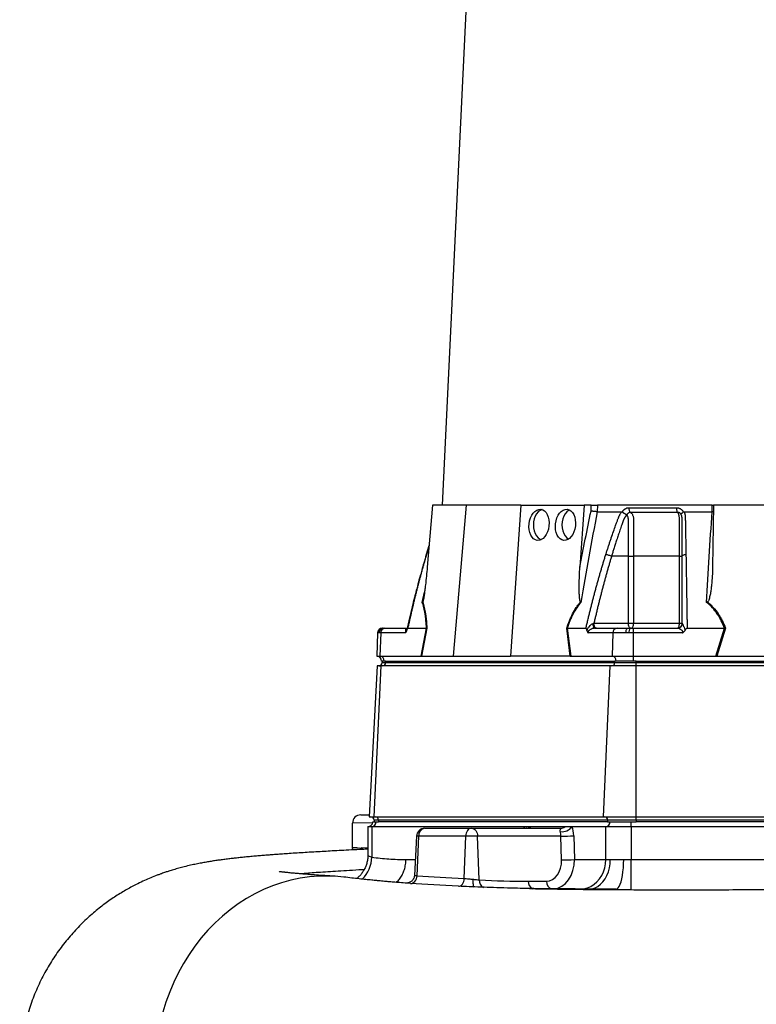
# Model space of a CAD drawing. Header units: millimetres. Extents: x 12 to 919, y 7 to 2067.
# Tile 5 of 10: x 15 to 464, y 436 to 1037. Entities that reach past the tile are written whole.
import ezdxf

# ---------------------------------------------------------------- set-up
doc = ezdxf.new("R2010")
doc.units = ezdxf.units.MM

msp = doc.modelspace()

# ---------------------------------------------------------------- linework, layer by layer
at = {"color": 7, "linetype": 'Continuous', "lineweight": 25}
for p, q in [((308.1, 1473.94), (272.83, 740.56)), ((267, 740.56), (263.81, 702.77)), ((287.49, 740.56), (267, 740.56)), ((287.49, 740.56), (279.71, 648.56)), ((320.83, 740.56), (287.49, 740.56)), ((320.83, 740.56), (314.66, 648.56)), ((320.83, 740.56), (359.43, 740.56)), ((359.43, 740.56), (356.89, 702.77)), ((363.78, 740.56), (359.43, 740.56)), ((363.69, 737.01), (363.78, 740.56)), ((367.6, 740.56), (367.5, 736.56)), ((437.53, 740.56), (367.6, 740.56)), ((437.5, 736.56), (437.53, 740.56)), ((437.53, 740.56), (438.24, 740.56)), ((438.41, 740.56), (437.75, 702.77)), ((497.49, 740.56), (438.41, 740.56)), ((382.74, 736.43), (382.81, 736.56)), ((419.9, 736.56), (419.98, 736.43)), ((438.34, 736.61), (437.5, 736.56)), ((264.9, 715.69), (263.26, 710.42)), ((386.45, 709.56), (376.23, 709.56)), ((386.45, 668.56), (386.45, 709.56)), ((389.61, 709.56), (389.61, 668.56)), ((417.57, 668.56), (417.57, 709.56)), ((365.43, 668.56), (386.45, 668.56)), ((386.45, 668.56), (389.61, 668.56)), ((389.61, 668.56), (417.57, 668.56)), ((417.57, 668.56), (419.24, 668.56)), ((233.53, 662.66), (233.04, 648.56)), ((234.37, 662.66), (233.86, 662.66)), ((235.46, 662.66), (234.37, 662.66)), ((235.46, 662.66), (235.03, 648.56)), ((250.49, 662.66), (235.46, 662.66)), ((236.53, 665.56), (236.79, 665.56)), ((236.79, 665.56), (237.2, 665.56)), ((237.2, 665.56), (238.06, 665.56)), ((238.06, 665.56), (251.52, 665.56)), ((251.98, 665.56), (263.37, 665.56)), ((260.19, 648.56), (263.38, 665.56)), ((263.62, 665.58), (260.43, 648.56)), ((351, 648.56), (348.84, 665.58)), ((349.17, 665.56), (351.33, 648.56)), ((349.18, 665.56), (360.57, 665.56)), ((376.91, 662.66), (361.88, 662.66)), ((366.04, 665.56), (379.51, 665.56)), ((376.91, 662.66), (376.48, 648.56)), ((385.01, 662.66), (376.91, 662.66)), ((379.51, 665.56), (385.92, 665.56)), ((386.81, 662.66), (385.01, 662.66)), ((385.92, 665.56), (387.35, 665.56)), ((389.38, 662.66), (386.81, 662.66)), ((387.35, 665.56), (389.38, 665.56)), ((389.38, 665.56), (416.32, 665.56)), ((419.45, 662.66), (389.38, 662.66)), ((389.38, 662.66), (389.38, 648.56)), ((422.24, 665.56), (445.03, 665.56)), ((439.69, 648.56), (445.04, 665.56)), ((445.62, 665.58), (440.27, 648.56)), ((233.04, 648.56), (235.03, 648.56)), ((235.03, 648.56), (260.19, 648.56)), ((260.54, 648.56), (279.71, 648.56)), ((279.71, 648.56), (314.66, 648.56)), ((350.8, 648.56), (314.66, 648.56)), ((351.33, 648.56), (376.48, 648.56)), ((376.48, 648.56), (389.38, 648.56)), ((389.38, 648.56), (439.69, 648.56)), ((389.38, 648.56), (389.38, 645.56)), ((440.57, 648.56), (495.89, 648.56)), ((233.24, 642.56), (228.42, 550.56)), ((231.5, 550.56), (235.67, 642.56)), ((235.67, 642.56), (233.24, 642.56)), ((375.39, 642.56), (235.67, 642.56)), ((237.54, 645.56), (235.93, 645.56)), ((236.4, 645.56), (236.4, 644.56)), ((238.41, 645.56), (237.54, 645.56)), ((238.41, 645.56), (378.13, 645.56)), ((238.41, 644.56), (238.41, 645.56)), ((238.41, 644.56), (378.13, 644.56)), ((371.22, 550.56), (375.39, 642.56)), ((391.12, 642.56), (375.39, 642.56)), ((378.13, 644.56), (378.13, 645.56)), ((378.99, 645.56), (378.13, 645.56)), ((378.13, 644.56), (391.12, 644.56)), ((389.38, 645.56), (378.99, 645.56)), ((391.12, 645.56), (389.38, 645.56)), ((391.12, 645.56), (670.55, 645.56)), ((391.12, 644.56), (391.12, 645.56)), ((391.12, 642.56), (391.12, 644.56)), ((391.12, 644.56), (670.55, 644.56)), ((670.55, 642.56), (391.12, 642.56)), ((391.12, 550.56), (391.12, 642.56)), ((218.33, 531.67), (218.33, 546.76)), ((223.25, 551.76), (228.49, 551.85)), ((228.42, 550.56), (231.5, 550.56)), ((230.62, 547.56), (232.63, 547.56)), ((231.4, 548.56), (231.4, 547.56)), ((231.5, 550.56), (371.22, 550.56)), ((232.63, 547.56), (234.08, 547.56)), ((373.8, 548.56), (234.08, 548.56)), ((234.08, 548.56), (234.08, 547.56)), ((373.8, 547.56), (234.08, 547.56)), ((371.22, 550.56), (391.12, 550.56)), ((391.12, 548.56), (373.8, 548.56)), ((373.8, 548.56), (373.8, 547.56)), ((373.8, 547.56), (375.24, 547.56)), ((375.24, 547.56), (388.23, 547.56)), ((388.23, 544.56), (388.23, 547.56)), ((388.23, 547.56), (391.12, 547.56)), ((391.12, 550.56), (670.55, 550.56)), ((391.12, 548.56), (391.12, 550.56)), ((670.55, 548.56), (391.12, 548.56)), ((391.12, 548.56), (391.12, 547.56)), ((670.55, 547.56), (391.12, 547.56)), ((227.62, 544.56), (227.62, 527.01)), ((230.03, 544.56), (227.62, 544.56)), ((322.88, 544.56), (230.03, 544.56)), ((230.03, 544.56), (230.03, 526.02)), ((262.27, 543.56), (262.34, 543.56)), ((262.34, 543.56), (290.64, 543.56)), ((290.64, 543.56), (290.99, 543.56)), ((290.99, 543.56), (345.13, 543.56)), ((326.76, 544.56), (322.88, 544.56)), ((347.73, 544.56), (326.76, 544.56)), ((352.14, 544.56), (347.73, 544.56)), ((372.64, 544.56), (352.14, 544.56)), ((372.64, 524.56), (372.64, 544.56)), ((388.23, 544.56), (372.64, 544.56)), ((673.44, 544.56), (388.23, 544.56)), ((388.23, 544.56), (388.23, 524.56)), ((257.28, 538.82), (256.02, 514.87)), ((257.67, 514.69), (258.62, 538.82)), ((287.31, 538.82), (258.62, 538.82)), ((286.41, 512.98), (287.31, 538.82)), ((294.52, 538.82), (287.31, 538.82)), ((295.51, 512.12), (294.52, 538.82)), ((345.3, 538.82), (294.52, 538.82)), ((345.7, 524.3), (345.3, 538.82)), ((353.16, 539.08), (353.56, 524.56)), ((221.01, 531.62), (218.33, 531.67)), ((218.33, 530.39), (218.33, 531.27)), ((227.62, 531.51), (223.66, 531.58)), ((353.56, 524.56), (372.64, 524.56)), ((372.64, 524.56), (375.39, 524.56)), ((383.57, 524.56), (388.23, 524.56)), ((388.23, 506.56), (388.23, 524.56)), ((388.23, 524.56), (673.44, 524.56)), ((325.39, 511.3), (336.53, 511.3))]:
    msp.add_line(p, q, dxfattribs=at)
at = {"color": 1, "linetype": 'Continuous', "lineweight": 25}
for p, q in [((264.86, 715.23), (263.39, 710.52)), ((263.28, 710.41), (263.39, 710.52)), ((260.83, 681.32), (262.19, 687.45)), ((233.86, 662.66), (233.53, 662.66)), ((236.4, 644.56), (238.41, 644.56)), ((230.55, 546.92), (218.33, 546.76)), ((234.08, 548.56), (231.4, 548.56)), ((258.62, 538.82), (257.28, 538.82)), ((250.83, 524.55), (256.53, 524.55))]:
    msp.add_line(p, q, dxfattribs=at)
at = {"color": 7, "linetype": 'Continuous', "lineweight": 25, "flags": 128}
for points in [[(333.8, 737.87), (332.6, 737.34), (331.46, 736.46), (330.46, 735.28), (329.64, 733.84), (329.03, 732.2), (328.65, 730.41), (328.52, 728.56), (328.65, 726.71), (329.03, 724.92), (329.64, 723.28), (330.46, 721.84), (331.46, 720.66), (332.6, 719.78), (333.18, 719.48)], [(350.51, 737.62), (349.96, 737.34), (348.82, 736.46), (347.82, 735.28), (347, 733.84), (346.39, 732.2), (346.02, 730.41), (345.89, 728.56), (346.02, 726.71), (346.39, 724.92), (347, 723.28), (347.82, 721.84), (348.82, 720.66), (349.92, 719.81)], [(366.04, 665.56), (365.83, 665.61), (365.64, 665.78), (365.45, 666.04), (365.29, 666.4), (365.16, 666.83), (365.05, 667.33), (364.99, 667.87), (364.96, 668.44)], [(387.95, 665.56), (387.65, 665.62), (387.37, 665.79), (387.11, 666.07), (386.88, 666.44), (386.7, 666.89), (386.56, 667.41), (386.47, 667.97), (386.45, 668.56)], [(387.95, 665.56), (388.27, 665.62), (388.58, 665.79), (388.87, 666.07), (389.12, 666.44), (389.33, 666.89), (389.48, 667.41), (389.58, 667.97), (389.61, 668.56)], [(416.24, 665.56), (416.5, 665.62), (416.75, 665.79), (416.98, 666.07), (417.18, 666.44), (417.35, 666.89), (417.47, 667.41), (417.55, 667.97), (417.57, 668.56)], [(385.01, 662.66), (385.03, 663.24), (385.09, 663.78), (385.17, 664.28), (385.29, 664.72), (385.42, 665.08), (385.58, 665.34), (385.75, 665.51), (385.92, 665.56)], [(290.64, 543.56), (290.01, 543.47), (289.41, 543.2), (288.84, 542.77), (288.35, 542.19), (287.93, 541.47), (287.61, 540.65), (287.4, 539.76), (287.31, 538.82)], [(290.99, 543.56), (291.66, 543.47), (292.3, 543.2), (292.9, 542.77), (293.43, 542.19), (293.87, 541.47), (294.2, 540.65), (294.42, 539.76), (294.52, 538.82)], [(357.05, 506.56), (359.27, 506.74), (361.44, 507.29), (363.53, 508.19), (365.48, 509.42), (367.26, 510.96), (368.83, 512.77), (370.17, 514.83), (371.23, 517.08), (372.01, 519.49), (372.48, 522), (372.64, 524.56)], [(362.55, 506.56), (364.37, 506.74), (366.16, 507.29), (367.88, 508.19), (369.49, 509.42), (370.96, 510.96), (372.25, 512.77), (373.35, 514.83), (374.23, 517.08), (374.87, 519.49), (375.26, 522), (375.39, 524.56)], [(378.92, 506.56), (379.58, 506.74), (380.23, 507.29), (380.85, 508.19), (381.43, 509.42), (381.97, 510.96), (382.44, 512.77), (382.83, 514.83), (383.15, 517.08), (383.38, 519.49), (383.53, 522), (383.57, 524.56)], [(212.95, 513.83), (209.31, 514.19), (203.55, 514.47), (197.79, 514.38), (192.03, 513.92), (186.31, 513.1), (180.64, 511.92), (175.03, 510.38), (169.5, 508.48), (164.08, 506.24), (158.76, 503.65), (153.58, 500.73), (148.55, 497.49), (143.67, 493.93), (138.98, 490.06), (134.47, 485.91), (130.18, 481.47), (126.09, 476.77), (122.24, 471.81), (118.64, 466.62), (115.28, 461.21), (112.19, 455.59), (109.37, 449.78), (106.83, 443.8), (104.58, 437.67), (102.62, 431.41)], [(253.61, 509.96), (254.34, 510.01), (255.06, 510.24), (255.73, 510.66), (256.34, 511.24), (256.85, 511.96), (257.26, 512.8), (257.53, 513.72), (257.67, 514.69)], [(282.84, 508.24), (283.48, 508.31), (284.12, 508.55), (284.71, 508.97), (285.24, 509.55), (285.69, 510.28), (286.05, 511.11), (286.29, 512.02), (286.41, 512.98)]]:
    msp.add_lwpolyline(points, dxfattribs=at)
at = {"color": 1, "linetype": 'Continuous', "lineweight": 25, "flags": 128}
msp.add_lwpolyline([(323.29, 543.56), (323.16, 544.04), (322.88, 544.56)], dxfattribs=at)
at = {"color": 7, "linetype": 'Continuous', "lineweight": 25}
for centre, radius, start, end in [((416.3, 668.54), 2.98, 270.32761, 358.02906), ((236.53, 662.56), 3, 90, 178), ((236.82, 662.6), 2.96, 90.64473, 178.69082), ((237.28, 662.65), 2.91, 91.70062, 179.75597), ((238.26, 662.76), 2.8, 94.22012, 182.00865), ((379.71, 662.76), 2.8, 94.22012, 182.00865), ((391.22, 663.35), 4.46, 150.24224, 188.7865), ((232.93, 645.56), 3, 0, 88), ((234.71, 645.74), 2.84, 356.3893, 83.42293), ((376.16, 645.74), 2.84, 356.3893, 83.42293), ((234.4, 644.56), 2, 270, 0), ((236.53, 644.44), 1.88, 274.40195, 3.81126), ((376.25, 644.44), 1.88, 274.40195, 3.81126), ((223.33, 546.76), 5, 91, 180), ((227.62, 547.56), 3, 270, 0), ((229.4, 548.56), 2, 0, 90), ((229.82, 547.37), 2.82, 274.40195, 3.81126), ((232.2, 548.69), 1.88, 356.18874, 85.59805), ((371.92, 548.69), 1.88, 356.18874, 85.59805), ((372.42, 547.37), 2.82, 274.40195, 3.81126), ((262.27, 538.56), 5, 90, 177), ((263.03, 539.19), 4.43, 99.00542, 184.70377), ((324.12, 547.53), 3.97, 270.51274, 311.59071), ((345.88, 549.46), 7.95, 263.51592, 321.95915), ((345.09, 547.53), 3.97, 270.51274, 311.59071), ((346.58, 618.58), 79.77, 269.08083, 274.73242), ((346.98, 604.06), 79.77, 269.08083, 274.73242)]:
    msp.add_arc(centre, radius, start, end, dxfattribs=at)
at = {"color": 1, "linetype": 'Continuous', "lineweight": 25}
for centre, radius, start, end in [((210.11, 526.63), 19.94, 315.07868, 358.2565), ((300.31, 511.78), 4.81, 175.9471, 242.09865), ((330.36, 511.12), 4.97, 177.91567, 242.28311), ((341.02, 510.9), 4.51, 174.92978, 253.42361)]:
    msp.add_arc(centre, radius, start, end, dxfattribs=at)
at = {"color": 7, "linetype": 'Continuous', "lineweight": 25}
for centre in [(331.97, 728.56), (348.09, 728.56)]:
    msp.add_ellipse(centre, major_axis=(1.04, 9.48), ratio=0.640333, dxfattribs=at)
for centre, major_axis, ratio, start_param, end_param in [((259.77, 645.56), (5.92, 0.52), 0.499165, 1.397246, 1.415452), ((351.57, 645.56), (11.1, -0.22), 0.269565, 1.627237, 1.645443), ((439.04, 645.56), (17.02, 0.28), 0.175535, 1.477584, 1.49579), ((343.67, 538.56), (0, 5), 0.328169, 4.764749, 5.35589), ((348, 538.56), (0, 10), 0.517638, 4.764749, 5.35589), ((238.33, 534.59), (0.35, 191.36), 0.104497, 1.586234, 1.588346), ((336.18, 524.3), (-0.76, 12.99), 0.730894, 3.098973, 4.669769)]:
    msp.add_ellipse(centre, major_axis=major_axis, ratio=ratio, start_param=start_param, end_param=end_param, dxfattribs=at)
at = {"color": 1, "linetype": 'Continuous', "lineweight": 25}
for centre, major_axis, ratio, start_param, end_param in [((327.03, 538.56), (0, 10), 0.517638, 0.927295, 1.047198), ((339.71, 524.56), (-0.86, 17.99), 0.768544, 3.153816, 4.67557)]:
    msp.add_ellipse(centre, major_axis=major_axis, ratio=ratio, start_param=start_param, end_param=end_param, dxfattribs=at)
at = {"color": 7, "linetype": 'Continuous', "lineweight": 25}
for points, knots in [([(363.78, 740.56), (364.05, 740.56), (364.35, 740.56), (365, 740.56), (365.34, 740.56), (365.86, 740.56), (366.03, 740.56), (366.37, 740.56), (366.54, 740.56), (367.03, 740.56), (367.33, 740.56), (367.6, 740.56)], [0, 0, 0, 0, 0.25, 0.25, 0.5, 0.5, 0.625, 0.625, 0.75, 0.75, 1, 1, 1, 1]), ([(382.81, 736.56), (382.85, 736.63), (382.93, 736.76), (383.05, 736.95), (383.18, 737.14), (383.32, 737.31), (383.46, 737.48), (383.61, 737.64), (383.76, 737.8), (383.92, 737.94), (384.09, 738.08), (384.26, 738.21), (384.44, 738.33), (384.62, 738.44), (384.86, 738.58), (385.18, 738.73), (385.55, 738.86), (385.94, 738.96), (386.34, 739.02), (386.6, 739.03), (386.74, 739.03)], [0, 0, 0, 0, 0.044249, 0.088103, 0.131644, 0.174954, 0.21812, 0.261226, 0.304357, 0.347601, 0.391041, 0.434763, 0.478847, 0.523375, 0.568424, 0.654803, 0.740537, 0.826241, 0.912528, 1, 1, 1, 1]), ([(386.74, 739.03), (386.73, 738.75), (386.75, 738.45), (386.83, 737.87), (386.9, 737.58), (387.09, 737.06), (387.2, 736.82), (387.46, 736.44), (387.6, 736.28), (387.74, 736.17)], [0, 0, 0, 0, 0.25, 0.25, 0.5, 0.5, 0.75, 0.75, 1, 1, 1, 1]), ([(415.72, 739.03), (415.71, 738.75), (415.73, 738.45), (415.8, 737.87), (415.85, 737.58), (416, 737.06), (416.09, 736.82), (416.29, 736.44), (416.41, 736.28), (416.52, 736.17)], [0, 0, 0, 0, 0.25, 0.25, 0.5, 0.5, 0.75, 0.75, 1, 1, 1, 1]), ([(415.72, 739.03), (415.79, 739.03), (415.94, 739.03), (416.15, 739.01), (416.36, 738.99), (416.58, 738.96), (416.78, 738.91), (416.99, 738.86), (417.19, 738.79), (417.4, 738.72), (417.6, 738.64), (417.85, 738.52), (418.16, 738.35), (418.51, 738.12), (418.83, 737.86), (419.14, 737.58), (419.42, 737.27), (419.67, 736.93), (419.83, 736.68), (419.9, 736.56)], [0, 0, 0, 0, 0.043919, 0.087472, 0.13073, 0.173768, 0.216664, 0.259492, 0.30233, 0.345255, 0.388344, 0.431671, 0.51489, 0.596546, 0.677156, 0.757259, 0.837405, 0.91814, 1, 1, 1, 1]), ([(367.51, 736.56), (365.69, 727.41), (363.95, 718.23), (360.64, 699.81), (359.06, 690.58), (357.55, 681.32)], [0, 0, 0, 0, 0.5, 0.5, 1, 1, 1, 1]), ([(367.5, 736.56), (367.23, 736.57), (366.92, 736.59), (366.27, 736.64), (365.93, 736.68), (365.41, 736.74), (365.24, 736.76), (364.9, 736.81), (364.73, 736.83), (364.41, 736.88), (364.26, 736.91), (363.96, 736.96), (363.82, 736.98), (363.69, 737.01)], [0, 0, 0, 0, 0.25, 0.25, 0.5, 0.5, 0.625, 0.625, 0.75, 0.75, 0.875, 0.875, 1, 1, 1, 1]), ([(372.7, 710.52), (372.92, 711.21), (373.35, 712.58), (374.02, 714.63), (374.68, 716.67), (375.35, 718.69), (376.24, 721.31), (377.34, 724.51), (378.46, 727.66), (379.37, 730.18), (379.92, 731.67), (380.32, 732.72), (380.56, 733.33), (380.77, 733.84), (381.01, 734.35), (381.28, 734.87), (381.6, 735.44), (381.94, 736.01), (382.19, 736.38), (382.31, 736.56)], [0, 0, 0, 0, 0.077777, 0.1552, 0.232272, 0.308995, 0.385372, 0.530526, 0.674474, 0.747423, 0.819615, 0.846383, 0.869761, 0.889755, 0.906383, 0.929523, 0.9528, 0.976272, 1, 1, 1, 1]), ([(385.38, 734.53), (385.31, 734.46), (385.18, 734.32), (385, 734.11), (384.82, 733.89), (384.66, 733.67), (384.5, 733.45), (384.35, 733.23), (384.21, 733.01), (384.07, 732.79), (383.95, 732.58), (383.83, 732.37), (383.73, 732.16), (383.63, 731.95), (383.52, 731.71), (383.4, 731.42), (383.27, 731.08), (383.15, 730.75), (383.03, 730.42), (382.95, 730.14), (382.87, 729.9), (382.79, 729.66), (382.68, 729.35), (382.54, 728.97), (382.25, 728.13), (381.82, 726.89), (381.27, 725.29), (380.75, 723.75), (380.08, 721.76), (379.3, 719.38), (378.41, 716.64), (377.61, 714.1), (376.89, 711.76), (376.44, 710.27), (376.23, 709.56)], [0, 0, 0, 0, 0.0106625, 0.0211978, 0.0315941, 0.0418388, 0.0519189, 0.0618212, 0.0715325, 0.0810398, 0.0903303, 0.0993919, 0.108213, 0.1167826, 0.1250909, 0.1387186, 0.1522049, 0.1655575, 0.1787861, 0.1918997, 0.1981672, 0.2074772, 0.219813, 0.2351506, 0.2534596, 0.3194178, 0.3828642, 0.4438115, 0.5022754, 0.6182718, 0.7260111, 0.8254931, 0.9167817, 1, 1, 1, 1]), ([(382.31, 736.56), (382.35, 736.56), (382.41, 736.56), (382.5, 736.54), (382.58, 736.51), (382.66, 736.48), (382.71, 736.44), (382.74, 736.43)], [0, 0, 0, 0, 0.212576, 0.416535, 0.614103, 0.807726, 1, 1, 1, 1]), ([(382.74, 736.43), (382.78, 736.4), (382.86, 736.34), (382.98, 736.25), (383.1, 736.16), (383.22, 736.08), (383.35, 735.99), (383.47, 735.91), (383.59, 735.83), (383.71, 735.76), (383.89, 735.64), (384.13, 735.49), (384.42, 735.33), (384.67, 735.18), (384.9, 735.06), (385.08, 734.96), (385.23, 734.87), (385.35, 734.8), (385.44, 734.73), (385.48, 734.68), (385.49, 734.66)], [0, 0, 0, 0, 0.048652, 0.096489, 0.14339, 0.189242, 0.233941, 0.277392, 0.319512, 0.360225, 0.399465, 0.506174, 0.603082, 0.689684, 0.765815, 0.831582, 0.887296, 0.933441, 0.970686, 1, 1, 1, 1]), ([(387.74, 736.17), (387.7, 736.17), (387.6, 736.17), (387.45, 736.16), (387.31, 736.14), (387.17, 736.11), (387.03, 736.07), (386.89, 736.02), (386.75, 735.96), (386.55, 735.86), (386.3, 735.69), (386.04, 735.46), (385.84, 735.22), (385.69, 735), (385.58, 734.82), (385.53, 734.7), (385.51, 734.65)], [0, 0, 0, 0, 0.053313, 0.106595, 0.159871, 0.213166, 0.266505, 0.319913, 0.373415, 0.427036, 0.56447, 0.685213, 0.789238, 0.876442, 0.946711, 1, 1, 1, 1]), ([(386.45, 709.56), (386.45, 713.79), (386.44, 718.02), (386.44, 724.36), (386.44, 727.01), (386.44, 729.91), (386.44, 730.84), (386.44, 731.24), (386.44, 731.5), (386.44, 731.63), (386.44, 732.03), (386.42, 732.29), (386.35, 732.8), (386.29, 733.05), (386.15, 733.53), (386.06, 733.75), (385.89, 734.05), (385.82, 734.15), (385.68, 734.32), (385.6, 734.39), (385.51, 734.46)], [0, 0, 0, 0, 0.5, 0.5, 0.75, 0.8125, 0.84375, 0.859375, 0.859375, 0.875, 0.875, 0.90625, 0.90625, 0.9375, 0.9375, 0.96875, 0.96875, 0.984375, 0.984375, 1, 1, 1, 1]), ([(416.52, 736.17), (415.37, 736.17), (412.91, 736.17), (409.38, 736.17), (405.67, 736.17), (403.17, 736.17), (400.57, 736.17), (398.09, 736.17), (394.49, 736.17), (391.12, 736.17), (388.82, 736.17), (387.74, 736.17)], [0.7589111, 0.7589111, 0.7589111, 0.7589111, 0.7820302, 0.8131687, 0.8443073, 0.8754458, 0.8754458, 0.9065844, 0.9377229, 0.9688615, 0.9919807, 0.9919807, 0.9919807, 0.9919807]), ([(387.74, 736.17), (387.92, 736.06), (388.08, 735.92), (388.39, 735.6), (388.53, 735.43), (388.8, 735.03), (388.92, 734.81), (389.13, 734.35), (389.22, 734.1), (389.38, 733.59), (389.44, 733.31), (389.54, 732.76), (389.57, 732.48), (389.6, 732.05), (389.6, 731.9), (389.6, 731.61), (389.6, 731.47), (389.6, 731.03), (389.6, 728.42), (389.6, 725.81), (389.6, 718.85), (389.61, 714.2), (389.61, 709.56)], [0, 0, 0, 0, 0.03125, 0.03125, 0.0625, 0.0625, 0.09375, 0.09375, 0.125, 0.125, 0.15625, 0.15625, 0.1875, 0.1875, 0.203125, 0.203125, 0.21875, 0.21875, 0.25, 0.5, 0.5, 1, 1, 1, 1]), ([(418.74, 734.65), (418.72, 734.69), (418.69, 734.77), (418.62, 734.9), (418.54, 735.05), (418.42, 735.22), (418.28, 735.39), (418.11, 735.57), (417.9, 735.74), (417.65, 735.9), (417.38, 736.03), (417.1, 736.12), (416.81, 736.17), (416.62, 736.17), (416.52, 736.17)], [0, 0, 0, 0, 0.038504, 0.086514, 0.144034, 0.211029, 0.287449, 0.37325, 0.468405, 0.572922, 0.680036, 0.786786, 0.893373, 1, 1, 1, 1]), ([(417.57, 709.56), (417.57, 714.2), (417.57, 718.85), (417.57, 725.81), (417.57, 728.42), (417.57, 731.03), (417.57, 731.47), (417.57, 731.61), (417.57, 731.9), (417.57, 732.05), (417.55, 732.48), (417.53, 732.76), (417.47, 733.31), (417.43, 733.59), (417.34, 734.1), (417.28, 734.35), (417.16, 734.81), (417.09, 735.03), (416.94, 735.43), (416.86, 735.6), (416.7, 735.92), (416.61, 736.06), (416.52, 736.17)], [0, 0, 0, 0, 0.5, 0.5, 0.75, 0.78125, 0.78125, 0.796875, 0.796875, 0.8125, 0.8125, 0.84375, 0.84375, 0.875, 0.875, 0.90625, 0.90625, 0.9375, 0.9375, 0.96875, 0.96875, 1, 1, 1, 1]), ([(418.74, 734.66), (418.74, 734.67), (418.72, 734.7), (418.71, 734.74), (418.7, 734.78), (418.69, 734.83), (418.69, 734.88), (418.69, 734.93), (418.69, 734.99), (418.7, 735.06), (418.72, 735.13), (418.76, 735.21), (418.8, 735.3), (418.87, 735.4), (418.95, 735.51), (419.05, 735.64), (419.17, 735.78), (419.33, 735.93), (419.52, 736.09), (419.73, 736.26), (419.9, 736.37), (419.98, 736.43)], [0, 0, 0, 0, 0.017248, 0.037456, 0.060913, 0.087838, 0.118407, 0.152763, 0.191026, 0.233291, 0.279627, 0.330072, 0.384627, 0.443251, 0.505852, 0.572276, 0.648655, 0.730209, 0.816408, 0.906598, 1, 1, 1, 1]), ([(419.24, 709.56), (419.24, 710.78), (419.24, 713.42), (419.24, 717.65), (419.24, 721.14), (419.24, 723.74), (419.24, 725.28), (419.24, 726.88), (419.24, 728.15), (419.24, 729.06), (419.24, 729.59), (419.24, 730.13), (419.24, 730.67), (419.24, 731.2), (419.24, 731.63), (419.23, 731.96), (419.23, 732.18), (419.21, 732.42), (419.19, 732.67), (419.16, 732.92), (419.13, 733.18), (419.08, 733.45), (419.02, 733.72), (418.96, 733.99), (418.88, 734.26), (418.82, 734.44), (418.79, 734.53)], [0, 0, 0, 0, 0.143085, 0.308796, 0.497427, 0.555835, 0.616742, 0.680167, 0.746121, 0.767405, 0.788723, 0.810074, 0.831456, 0.852865, 0.874301, 0.883002, 0.892336, 0.902282, 0.912815, 0.923904, 0.935514, 0.947608, 0.960145, 0.973084, 0.986383, 1, 1, 1, 1]), ([(419.98, 736.43), (420, 736.44), (420.05, 736.47), (420.12, 736.5), (420.2, 736.53), (420.28, 736.55), (420.36, 736.56), (420.42, 736.56), (420.45, 736.56)], [0, 0, 0, 0, 0.160202, 0.321039, 0.484027, 0.650625, 0.822199, 1, 1, 1, 1]), ([(420.45, 736.56), (420.49, 736.46), (420.56, 736.25), (420.66, 735.93), (420.74, 735.62), (420.82, 735.3), (420.89, 734.98), (420.95, 734.66), (421, 734.33), (421.04, 734.01), (421.08, 733.58), (421.11, 733), (421.14, 732.14), (421.15, 731.09), (421.18, 729.88), (421.21, 727.86), (421.26, 725.04), (421.33, 721.44), (421.39, 717.82), (421.46, 714.19), (421.5, 711.75), (421.53, 710.52)], [0, 0, 0, 0, 0.013423, 0.026738, 0.039956, 0.053088, 0.066144, 0.079134, 0.09207, 0.104963, 0.117824, 0.141662, 0.172831, 0.217057, 0.263491, 0.312127, 0.449156, 0.58733, 0.723761, 0.861313, 1, 1, 1, 1]), ([(434.12, 681.32), (434.63, 690.58), (435.16, 699.81), (436.28, 718.23), (436.87, 727.41), (437.48, 736.56)], [0, 0, 0, 0, 0.5, 0.5, 1, 1, 1, 1]), ([(263.26, 710.42), (262.74, 708.68), (261.8, 705.55), (260.59, 701.33), (259.69, 698.09), (259.05, 695.78), (258.54, 693.9), (257.94, 691.65), (257.08, 688.37), (255.92, 683.86), (254.53, 678.22), (252.97, 671.68), (251.92, 667), (251.38, 664.6)], [0, 0, 0, 0, 0.114972, 0.208016, 0.279155, 0.328403, 0.359855, 0.402611, 0.476354, 0.574573, 0.69727, 0.844439, 1, 1, 1, 1]), ([(263.39, 710.52), (263.2, 709.85), (262.8, 708.51), (262.21, 706.48), (261.63, 704.45), (261.05, 702.4), (260.48, 700.34), (259.91, 698.26), (259.35, 696.17), (258.79, 694.07), (258.24, 691.96), (257.69, 689.83), (257.14, 687.69), (256.61, 685.53), (256.07, 683.37), (255.54, 681.19), (255.02, 678.99), (254.5, 676.79), (253.99, 674.57), (253.48, 672.33), (252.97, 670.09), (252.47, 667.83), (252.14, 666.32), (251.98, 665.56)], [0, 0, 0, 0, 0.045336, 0.090894, 0.136674, 0.182678, 0.228907, 0.275362, 0.322044, 0.368954, 0.416093, 0.463462, 0.511063, 0.558896, 0.606962, 0.655262, 0.703798, 0.752569, 0.801578, 0.850824, 0.900309, 0.950034, 1, 1, 1, 1]), ([(360.57, 665.56), (360.76, 666.4), (361.15, 668.07), (361.74, 670.56), (362.34, 673.04), (362.94, 675.5), (363.55, 677.95), (364.16, 680.38), (364.78, 682.79), (365.41, 685.19), (366.04, 687.57), (366.68, 689.94), (367.32, 692.29), (367.97, 694.62), (368.63, 696.94), (369.29, 699.24), (369.96, 701.53), (370.64, 703.8), (371.32, 706.06), (372, 708.29), (372.47, 709.78), (372.7, 710.52)], [0, 0, 0, 0, 0.055211, 0.110128, 0.164753, 0.219086, 0.273129, 0.326884, 0.38035, 0.43353, 0.486425, 0.539036, 0.591365, 0.643413, 0.695181, 0.746671, 0.797884, 0.848822, 0.899487, 0.949879, 1, 1, 1, 1]), ([(376.23, 709.56), (376.01, 708.85), (375.58, 707.42), (374.95, 705.28), (374.32, 703.11), (373.7, 700.93), (373.07, 698.72), (372.46, 696.51), (371.85, 694.27), (371.24, 692.02), (370.64, 689.75), (370.04, 687.46), (369.45, 685.16), (368.86, 682.84), (368.28, 680.5), (367.7, 678.15), (367.13, 675.78), (366.56, 673.39), (365.99, 670.98), (365.62, 669.37), (365.43, 668.56)], [0, 0, 0, 0, 0.052635, 0.105608, 0.158921, 0.212573, 0.266566, 0.320902, 0.37558, 0.430604, 0.485973, 0.541688, 0.597751, 0.654162, 0.710923, 0.768034, 0.825496, 0.883311, 0.941478, 1, 1, 1, 1]), ([(372.7, 710.52), (372.91, 710.5), (373.17, 710.46), (373.74, 710.34), (374.07, 710.26), (374.72, 710.08), (375.06, 709.98), (375.68, 709.77), (375.97, 709.66), (376.23, 709.56)], [0, 0, 0, 0, 0.25, 0.25, 0.5, 0.5, 0.75, 0.75, 1, 1, 1, 1]), ([(386.45, 709.56), (386.93, 709.56), (387.49, 709.56), (388.6, 709.56), (389.14, 709.56), (389.61, 709.56)], [0, 0, 0, 0, 0.5, 0.5, 1, 1, 1, 1]), ([(417.57, 709.56), (418.07, 709.56), (418.5, 709.56), (419.08, 709.56), (419.24, 709.56), (419.24, 709.56)], [0, 0, 0, 0, 0.5, 0.5, 1, 1, 1, 1]), ([(419.24, 709.56), (419.24, 709.66), (419.29, 709.77), (419.5, 709.98), (419.67, 710.08), (420.09, 710.26), (420.35, 710.34), (420.92, 710.46), (421.23, 710.5), (421.53, 710.52)], [0, 0, 0, 0, 0.25, 0.25, 0.5, 0.5, 0.75, 0.75, 1, 1, 1, 1]), ([(419.24, 668.56), (419.24, 669.42), (419.24, 671.12), (419.24, 673.67), (419.24, 676.19), (419.24, 678.7), (419.24, 681.19), (419.24, 683.66), (419.24, 686.11), (419.24, 688.54), (419.24, 690.95), (419.24, 693.35), (419.24, 695.72), (419.24, 698.07), (419.24, 700.41), (419.24, 702.72), (419.24, 705.02), (419.24, 707.3), (419.24, 708.81), (419.24, 709.56)], [0, 0, 0, 0, 0.061953, 0.123509, 0.18467, 0.245435, 0.305808, 0.365787, 0.425376, 0.484574, 0.543383, 0.601804, 0.659839, 0.717488, 0.774754, 0.831636, 0.888137, 0.944258, 1, 1, 1, 1]), ([(421.53, 710.52), (421.54, 709.85), (421.56, 708.51), (421.6, 706.48), (421.63, 704.45), (421.67, 702.4), (421.7, 700.34), (421.74, 698.26), (421.77, 696.17), (421.8, 694.07), (421.84, 691.96), (421.87, 689.83), (421.91, 687.69), (421.94, 685.53), (421.98, 683.37), (422.01, 681.19), (422.04, 678.99), (422.08, 676.79), (422.11, 674.57), (422.14, 672.33), (422.18, 670.09), (422.21, 667.83), (422.23, 666.32), (422.24, 665.56)], [0, 0, 0, 0, 0.045336, 0.090894, 0.136674, 0.182678, 0.228907, 0.275362, 0.322044, 0.368954, 0.416093, 0.463462, 0.511063, 0.558896, 0.606962, 0.655262, 0.703798, 0.752569, 0.801578, 0.850824, 0.900309, 0.950034, 1, 1, 1, 1]), ([(263.81, 702.77), (263.66, 700.96), (263.49, 699.16), (263.14, 695.56), (262.95, 693.76), (262.64, 691.06), (262.54, 690.16), (262.31, 688.37), (262.2, 687.48), (262.01, 686.15), (261.94, 685.7), (261.81, 684.82), (261.74, 684.38), (261.58, 683.51), (261.5, 683.07), (261.36, 682.45), (261.31, 682.24), (261.23, 681.95), (261.2, 681.86), (261.14, 681.69), (261.1, 681.61), (261.06, 681.56)], [0, 0, 0, 0, 0.25, 0.25, 0.5, 0.5, 0.625, 0.625, 0.75, 0.75, 0.8125, 0.8125, 0.875, 0.875, 0.9375, 0.9375, 0.96875, 0.96875, 0.984375, 0.984375, 1, 1, 1, 1]), ([(357.28, 681.56), (357.21, 681.61), (357.16, 681.69), (357.08, 681.86), (357.05, 681.96), (356.95, 682.25), (356.91, 682.46), (356.79, 683.09), (356.73, 683.52), (356.64, 684.39), (356.61, 684.83), (356.55, 685.72), (356.53, 686.16), (356.48, 687.5), (356.46, 688.39), (356.44, 690.18), (356.45, 691.07), (356.48, 693.76), (356.53, 695.56), (356.68, 699.16), (356.77, 700.96), (356.89, 702.77)], [0, 0, 0, 0, 0.015625, 0.015625, 0.03125, 0.03125, 0.0625, 0.0625, 0.125, 0.125, 0.1875, 0.1875, 0.25, 0.25, 0.375, 0.375, 0.5, 0.5, 0.75, 0.75, 1, 1, 1, 1]), ([(437.75, 702.77), (437.72, 700.96), (437.65, 699.16), (437.45, 695.56), (437.31, 693.76), (437.03, 691.06), (436.93, 690.16), (436.69, 688.37), (436.55, 687.48), (436.31, 686.15), (436.22, 685.7), (436.03, 684.82), (435.93, 684.38), (435.68, 683.51), (435.55, 683.07), (435.29, 682.45), (435.19, 682.24), (435.02, 681.95), (434.96, 681.86), (434.81, 681.69), (434.72, 681.61), (434.62, 681.56)], [0, 0, 0, 0, 0.25, 0.25, 0.5, 0.5, 0.625, 0.625, 0.75, 0.75, 0.8125, 0.8125, 0.875, 0.875, 0.9375, 0.9375, 0.96875, 0.96875, 0.984375, 0.984375, 1, 1, 1, 1]), ([(263.37, 665.56), (263.29, 667.09), (263.18, 668.58), (262.98, 670.77), (262.9, 671.48), (262.73, 672.89), (262.64, 673.58), (262.33, 675.6), (262.09, 676.86), (261.52, 679.22), (261.2, 680.32), (260.83, 681.32)], [0, 0, 0, 0, 0.25, 0.25, 0.375, 0.375, 0.5, 0.5, 0.75, 0.75, 1, 1, 1, 1]), ([(261.06, 681.56), (261.24, 681.05), (261.41, 680.51), (261.74, 679.39), (261.89, 678.8), (262.32, 676.98), (262.56, 675.69), (262.87, 673.66), (262.97, 672.96), (263.14, 671.54), (263.22, 670.82), (263.43, 668.62), (263.54, 667.12), (263.62, 665.58)], [0, 0, 0, 0, 0.125, 0.125, 0.25, 0.25, 0.5, 0.5, 0.625, 0.625, 0.75, 0.75, 1, 1, 1, 1]), ([(348.84, 665.58), (349.34, 667.12), (349.89, 668.63), (350.79, 670.82), (351.1, 671.55), (351.74, 672.97), (352.08, 673.66), (353.13, 675.7), (353.88, 676.99), (355.09, 678.8), (355.51, 679.39), (356.38, 680.51), (356.82, 681.05), (357.28, 681.56)], [0, 0, 0, 0, 0.25, 0.25, 0.375, 0.375, 0.5, 0.5, 0.75, 0.75, 0.875, 0.875, 1, 1, 1, 1]), ([(357.55, 681.32), (356.63, 680.32), (355.78, 679.22), (354.18, 676.86), (353.44, 675.6), (352.4, 673.59), (352.06, 672.9), (351.42, 671.49), (351.11, 670.77), (350.22, 668.59), (349.68, 667.09), (349.18, 665.56)], [0, 0, 0, 0, 0.25, 0.25, 0.5, 0.5, 0.625, 0.625, 0.75, 0.75, 1, 1, 1, 1]), ([(445.03, 665.56), (444.44, 667.09), (443.8, 668.59), (442.7, 670.77), (442.32, 671.49), (441.5, 672.9), (441.08, 673.59), (439.73, 675.6), (438.74, 676.86), (436.58, 679.22), (435.4, 680.32), (434.12, 681.32)], [0, 0, 0, 0, 0.25, 0.25, 0.375, 0.375, 0.5, 0.5, 0.75, 0.75, 1, 1, 1, 1]), ([(434.62, 681.56), (435.26, 681.05), (435.87, 680.51), (437.06, 679.39), (437.63, 678.8), (439.27, 676.99), (440.27, 675.7), (441.63, 673.66), (442.06, 672.97), (442.88, 671.55), (443.27, 670.82), (444.37, 668.63), (445.03, 667.12), (445.62, 665.58)], [0, 0, 0, 0, 0.125, 0.125, 0.25, 0.25, 0.5, 0.5, 0.625, 0.625, 0.75, 0.75, 1, 1, 1, 1]), ([(361.18, 664.15), (361.35, 664.62), (361.57, 665.06), (362.07, 665.91), (362.35, 666.32), (362.97, 667.08), (363.32, 667.44), (363.89, 667.9), (364.09, 668.04), (364.51, 668.28), (364.73, 668.38), (364.96, 668.44)], [0, 0, 0, 0, 0.25, 0.25, 0.5, 0.5, 0.75, 0.75, 0.875, 0.875, 1, 1, 1, 1]), ([(366.93, 665.56), (366.74, 665.56), (366.54, 665.64), (366.18, 665.94), (366.01, 666.16), (365.73, 666.72), (365.62, 667.05), (365.47, 667.78), (365.43, 668.17), (365.43, 668.56)], [0, 0, 0, 0, 0.25, 0.25, 0.5, 0.5, 0.75, 0.75, 1, 1, 1, 1]), ([(416.24, 665.56), (416.63, 665.56), (417.03, 665.64), (417.75, 665.94), (418.08, 666.16), (418.64, 666.72), (418.86, 667.05), (419.16, 667.78), (419.24, 668.17), (419.24, 668.56)], [0, 0, 0, 0, 0.25, 0.25, 0.5, 0.5, 0.75, 0.75, 1, 1, 1, 1]), ([(419.28, 668.44), (419.31, 668.38), (419.37, 668.29), (419.49, 668.05), (419.57, 667.9), (419.8, 667.44), (419.96, 667.08), (420.29, 666.32), (420.45, 665.91), (420.73, 665.06), (420.86, 664.62), (420.93, 664.15)], [0, 0, 0, 0, 0.125, 0.125, 0.25, 0.25, 0.5, 0.5, 0.75, 0.75, 1, 1, 1, 1]), ([(250.49, 662.66), (250.53, 662.76), (250.58, 662.87), (250.66, 663.1), (250.69, 663.22), (250.74, 663.47), (250.76, 663.58), (250.77, 663.79), (250.77, 663.88), (250.76, 664.13), (250.75, 664.27), (250.73, 664.53), (250.73, 664.65), (250.74, 664.97), (250.78, 665.16), (250.94, 665.38), (251.02, 665.44), (251.17, 665.51), (251.23, 665.53), (251.36, 665.55), (251.44, 665.56), (251.52, 665.56)], [0, 0, 0, 0, 0.0625, 0.0625, 0.125, 0.125, 0.1875, 0.1875, 0.25, 0.25, 0.375, 0.375, 0.5, 0.5, 0.75, 0.75, 0.875, 0.875, 0.9375, 0.9375, 1, 1, 1, 1]), ([(251.28, 664.15), (251.23, 663.99), (251.19, 663.83), (251.08, 663.54), (251.02, 663.4), (250.88, 663.15), (250.81, 663.03), (250.65, 662.83), (250.57, 662.75), (250.49, 662.66)], [0, 0, 0, 0, 0.25, 0.25, 0.5, 0.5, 0.75, 0.75, 1, 1, 1, 1]), ([(251.98, 665.56), (251.89, 665.56), (251.81, 665.49), (251.66, 665.29), (251.6, 665.16), (251.49, 664.89), (251.44, 664.75), (251.35, 664.45), (251.31, 664.3), (251.28, 664.15)], [0, 0, 0, 0, 0.25, 0.25, 0.5, 0.5, 0.75, 0.75, 1, 1, 1, 1]), ([(251.43, 664.87), (251.4, 664.71), (251.34, 664.48), (251.29, 664.23), (251.28, 664.15)], [0, 0, 0, 0, 0.669178, 1, 1, 1, 1]), ([(361.18, 664.15), (361.13, 664.46), (361.06, 664.76), (360.92, 665.15), (360.87, 665.28), (360.77, 665.43), (360.74, 665.48), (360.66, 665.54), (360.62, 665.56), (360.58, 665.56)], [0, 0, 0, 0, 0.5, 0.5, 0.75, 0.75, 0.875, 0.875, 1, 1, 1, 1]), ([(361.18, 664.15), (361.22, 663.99), (361.25, 663.83), (361.34, 663.54), (361.4, 663.4), (361.52, 663.15), (361.58, 663.03), (361.73, 662.83), (361.8, 662.75), (361.88, 662.66)], [0, 0, 0, 0, 0.25, 0.25, 0.5, 0.5, 0.75, 0.75, 1, 1, 1, 1]), ([(366.04, 665.56), (365.79, 665.56), (365.54, 665.53), (365.05, 665.44), (364.81, 665.38), (364.12, 665.16), (363.69, 664.97), (363.1, 664.65), (362.91, 664.53), (362.54, 664.27), (362.36, 664.13), (362.13, 663.88), (362.05, 663.79), (361.92, 663.58), (361.86, 663.47), (361.8, 663.22), (361.79, 663.1), (361.81, 662.87), (361.84, 662.76), (361.88, 662.66)], [0, 0, 0, 0, 0.125, 0.125, 0.25, 0.25, 0.5, 0.5, 0.625, 0.625, 0.75, 0.75, 0.8125, 0.8125, 0.875, 0.875, 0.9375, 0.9375, 1, 1, 1, 1]), ([(389.38, 665.56), (389.38, 665.56), (389.38, 665.5), (389.38, 665.22), (389.38, 665), (389.38, 664.44), (389.38, 664.1), (389.38, 663.38), (389.38, 663.01), (389.38, 662.66)], [0, 0, 0, 0, 0.25, 0.25, 0.5, 0.5, 0.75, 0.75, 1, 1, 1, 1]), ([(419.45, 662.66), (419.53, 662.76), (419.6, 662.87), (419.7, 663.1), (419.73, 663.22), (419.72, 663.47), (419.67, 663.58), (419.55, 663.79), (419.48, 663.88), (419.23, 664.13), (419.04, 664.27), (418.66, 664.53), (418.47, 664.65), (417.89, 664.97), (417.5, 665.16), (416.97, 665.38), (416.8, 665.44), (416.59, 665.51), (416.52, 665.53), (416.41, 665.55), (416.36, 665.56), (416.32, 665.56)], [0, 0, 0, 0, 0.0625, 0.0625, 0.125, 0.125, 0.1875, 0.1875, 0.25, 0.25, 0.375, 0.375, 0.5, 0.5, 0.75, 0.75, 0.875, 0.875, 0.9375, 0.9375, 1, 1, 1, 1]), ([(420.93, 664.15), (420.85, 663.99), (420.77, 663.83), (420.57, 663.54), (420.45, 663.4), (420.2, 663.15), (420.06, 663.03), (419.76, 662.83), (419.61, 662.75), (419.45, 662.66)], [0, 0, 0, 0, 0.25, 0.25, 0.5, 0.5, 0.75, 0.75, 1, 1, 1, 1]), ([(422.24, 665.56), (422.07, 665.56), (421.91, 665.49), (421.63, 665.29), (421.52, 665.16), (421.32, 664.89), (421.23, 664.75), (421.07, 664.45), (420.99, 664.3), (420.93, 664.15)], [0, 0, 0, 0, 0.25, 0.25, 0.5, 0.5, 0.75, 0.75, 1, 1, 1, 1]), ([(324.39, 543.57), (324.39, 543.57), (324.39, 543.56), (324.21, 543.57), (324.14, 543.57)], [0, 0, 0, 0, 0.600869, 1, 1, 1, 1]), ([(344.98, 541.56), (344.95, 541.66), (344.94, 541.76), (344.92, 541.93), (344.91, 542.02), (344.91, 542.24), (344.92, 542.38), (344.98, 542.74), (345.05, 542.91), (345.15, 543.14), (345.18, 543.2), (345.23, 543.32), (345.25, 543.37), (345.28, 543.46), (345.28, 543.49), (345.24, 543.54), (345.21, 543.56), (345.13, 543.56)], [0, 0, 0, 0, 0.0625, 0.0625, 0.125, 0.125, 0.25, 0.25, 0.5, 0.5, 0.625, 0.625, 0.75, 0.75, 0.875, 0.875, 1, 1, 1, 1]), ([(227.62, 530.85), (226.56, 530.79), (223.12, 530.63), (217.74, 530.36), (211.6, 530.04), (206.1, 529.75), (200.93, 529.46), (195.8, 529.17), (190.7, 528.87), (185.66, 528.56), (180.96, 528.26), (176.73, 527.97), (173.36, 527.73), (170.56, 527.53), (168, 527.33), (165.22, 527.11), (162.16, 526.86), (158.84, 526.57), (155.43, 526.26), (152.11, 525.94), (149.05, 525.63), (146.24, 525.32), (143.43, 525), (140.56, 524.64), (137.67, 524.26), (134.9, 523.86), (132.12, 523.44), (129.22, 522.96), (126.19, 522.42), (122.98, 521.79), (119.6, 521.07), (116.01, 520.22), (112.43, 519.28), (109.28, 518.38), (106.58, 517.54), (104.6, 516.89), (103.08, 516.37), (101.68, 515.87), (100.02, 515.26), (97.53, 514.32), (94.36, 513.02), (90.43, 511.28), (85.6, 508.95), (79.82, 505.83), (73.07, 501.67), (66.22, 496.83), (59.34, 491.26), (52.54, 484.92), (45.95, 477.79), (39.7, 469.91), (33.95, 461.34), (28.81, 452.17), (24.39, 442.5), (20.75, 432.41), (17.98, 422.03), (16.14, 412.39), (15.63, 406.19), (15.41, 403.56)], [0, 0, 0, 0, 0.012404, 0.040076, 0.065554, 0.088792, 0.110171, 0.132667, 0.156869, 0.179568, 0.203215, 0.224398, 0.242248, 0.254435, 0.26768, 0.282415, 0.299156, 0.317325, 0.337413, 0.357109, 0.375308, 0.392014, 0.407839, 0.426276, 0.444085, 0.460247, 0.476267, 0.492245, 0.508689, 0.525005, 0.541317, 0.558758, 0.571921, 0.585204, 0.595932, 0.603831, 0.608073, 0.612359, 0.61784, 0.624527, 0.6367, 0.64918, 0.661721, 0.681223, 0.701736, 0.723319, 0.745952, 0.769606, 0.794226, 0.819726, 0.845811, 0.872315, 0.899124, 0.926114, 0.95316, 0.980134, 1, 1, 1, 1]), ([(224.92, 530.71), (224.72, 530.81), (223.99, 531.18), (223.22, 531.34), (222.65, 531.46)], [0, 0, 0, 0, 0.265114, 1, 1, 1, 1]), ([(227.62, 527.01), (227.62, 526.99), (227.67, 526.15), (227.48, 524.49), (227, 522.12), (226.21, 519.91), (225.19, 517.9), (223.97, 516.08), (222.58, 514.49), (221.51, 513.45), (220.87, 512.99), (220.79, 512.93)], [0, 0, 0, 0, 0.002647, 0.157278, 0.306487, 0.450342, 0.589471, 0.724212, 0.854712, 0.980968, 1, 1, 1, 1]), ([(230.03, 526.02), (233.49, 525.49), (236.96, 525.12), (243.89, 524.64), (247.36, 524.54), (250.83, 524.55)], [0, 0, 0, 0, 0.5, 0.5, 1, 1, 1, 1]), ([(375.39, 524.56), (376.52, 524.56), (377.77, 524.56), (379.83, 524.56), (380.56, 524.56), (382.04, 524.56), (382.8, 524.56), (383.57, 524.56)], [0, 0, 0, 0, 0.5, 0.5, 0.75, 0.75, 1, 1, 1, 1]), ([(207.66, 514.31), (205.56, 514.44), (201.54, 514.7), (196.36, 515.05), (191.99, 515.38), (188.37, 515.66), (185.39, 515.91), (182.98, 516.13), (181.05, 516.31), (179.54, 516.46), (178.41, 516.58), (177.58, 516.67), (176.95, 516.74), (176.4, 516.8), (175.91, 516.86), (175.32, 516.93), (174.67, 517.01), (174.02, 517.09), (173.62, 517.15), (173.66, 517.14), (173.67, 517.14)], [0, 0, 0, 0, 0.110434, 0.211584, 0.303602, 0.386584, 0.460593, 0.525669, 0.58184, 0.629129, 0.667553, 0.697149, 0.72241, 0.746795, 0.770308, 0.793498, 0.841318, 0.899451, 0.966319, 1, 1, 1, 1]), ([(251.48, 510.12), (251.47, 510.12), (249.89, 510.23), (247.1, 510.45), (243.9, 510.71), (241.64, 510.9), (240.09, 511.03), (238.51, 511.17), (236.86, 511.32), (235.01, 511.49), (232.69, 511.7), (229.76, 511.99), (226.18, 512.35), (222.12, 512.77), (217.61, 513.27), (214.56, 513.64), (212.95, 513.83)], [0, 0, 0, 0, 0.0008447, 0.1027685, 0.1927313, 0.229255, 0.2666365, 0.3048876, 0.3440204, 0.3867571, 0.4401725, 0.519011, 0.6141569, 0.725879, 0.8544646, 1, 1, 1, 1]), ([(255.99, 514.88), (255.98, 514.67), (255.97, 514.05), (255.63, 513.1), (255.08, 512.14), (254.4, 511.41), (253.67, 510.87), (252.94, 510.51), (252.27, 510.29), (251.71, 510.19), (251.31, 510.16), (251.1, 510.15), (250.98, 510.15), (250.93, 510.15), (250.95, 510.15), (250.95, 510.15)], [0, 0, 0, 0, 0.0735781, 0.2162618, 0.3436622, 0.4592205, 0.564346, 0.6591171, 0.7425352, 0.8116657, 0.8634328, 0.8988885, 0.9343638, 0.9851421, 1, 1, 1, 1]), ([(286.41, 512.98), (286.78, 512.95), (287.18, 512.91), (288.05, 512.84), (288.51, 512.81), (289.46, 512.72), (289.95, 512.68), (290.94, 512.58), (291.44, 512.53), (291.93, 512.47)], [0, 0, 0, 0, 0.25, 0.25, 0.5, 0.5, 0.75, 0.75, 1, 1, 1, 1]), ([(292.47, 507.74), (292.42, 507.74), (292.36, 507.76), (292.27, 507.88), (292.22, 507.96), (292.14, 508.2), (292.1, 508.34), (292.03, 508.68), (292, 508.87), (291.95, 509.31), (291.93, 509.55), (291.9, 510.06), (291.89, 510.34), (291.89, 510.91), (291.89, 511.21), (291.9, 511.68), (291.9, 511.83), (291.91, 512.15), (291.92, 512.31), (291.93, 512.47)], [0, 0, 0, 0, 0.125, 0.125, 0.25, 0.25, 0.375, 0.375, 0.5, 0.5, 0.625, 0.625, 0.75, 0.75, 0.875, 0.875, 0.9375, 0.9375, 1, 1, 1, 1]), ([(291.93, 512.47), (292.27, 512.43), (292.6, 512.4), (293.24, 512.34), (293.56, 512.31), (294.47, 512.22), (295.02, 512.17), (295.51, 512.12)], [0, 0, 0, 0, 0.25, 0.25, 0.5, 0.5, 1, 1, 1, 1]), ([(253.61, 509.96), (252.73, 510.03), (251.81, 510.1), (251.5, 510.12), (251.48, 510.12)], [0, 0, 0, 0, 0.947787, 1, 1, 1, 1]), ([(332.35, 506.73), (330.04, 506.77), (325.31, 506.85), (318.83, 506.99), (311.88, 507.18), (304.38, 507.4), (296.62, 507.67), (289.52, 507.95), (285.04, 508.15), (282.91, 508.24)], [0, 0, 0, 0, 0.118078, 0.241338, 0.366012, 0.540238, 0.701193, 0.858237, 1, 1, 1, 1]), ([(366.66, 506.56), (365.01, 506.56), (361.81, 506.56), (357.24, 506.57), (353.28, 506.57), (350.01, 506.58), (347.65, 506.6), (346, 506.6), (344.9, 506.61), (343.88, 506.62), (342.81, 506.63), (341.26, 506.64), (338.89, 506.66), (335.49, 506.7), (331.14, 506.75), (327.89, 506.81), (326.1, 506.85)], [0, 0, 0, 0, 0.133595, 0.260412, 0.364126, 0.444904, 0.511056, 0.540377, 0.567197, 0.591522, 0.613546, 0.643519, 0.700371, 0.778756, 0.878651, 1, 1, 1, 1]), ([(326.17, 506.85), (326.89, 506.83), (331.79, 506.73), (341.5, 506.57), (355.23, 506.39), (369.48, 506.26), (384.11, 506.18), (399.18, 506.12), (415.61, 506.1), (433.4, 506.12), (452.53, 506.17), (471.92, 506.24), (491.48, 506.34), (511.16, 506.45), (524.27, 506.52), (530.83, 506.56)], [0, 0, 0, 0, 0.012501, 0.085757, 0.159382, 0.232167, 0.305491, 0.379387, 0.453857, 0.54325, 0.633402, 0.724225, 0.815647, 0.907607, 1, 1, 1, 1]), ([(378.92, 506.56), (378.92, 506.56), (376.66, 506.56), (372.62, 506.56), (368.53, 506.56), (366.84, 506.56), (366.66, 506.56)], [0, 0, 0, 0, 0.0000044, 0.5110719, 0.9462452, 1, 1, 1, 1])]:
    msp.add_open_spline(points, degree=3, knots=knots, dxfattribs=at)
for points in [[(386.74, 739.03), (396.02, 739.03), (405.71, 739.03), (415.72, 739.03)], [(356.89, 702.77), (359.02, 714.23), (361.28, 725.65), (363.69, 737.01)], [(367.5, 736.56), (369.91, 736.56), (374.78, 736.56), (379.78, 736.56), (382.31, 736.56)], [(420.45, 736.56), (423.25, 736.56), (428.88, 736.56), (434.61, 736.56), (437.49, 736.56)], [(417.57, 709.56), (407.92, 709.56), (398.58, 709.56), (389.61, 709.56)], [(261.06, 681.56), (261, 681.48), (260.92, 681.4), (260.83, 681.32)], [(357.28, 681.56), (357.38, 681.48), (357.47, 681.4), (357.55, 681.32)], [(434.62, 681.56), (434.45, 681.48), (434.29, 681.4), (434.12, 681.32)], [(364.96, 668.44), (365.12, 668.48), (365.28, 668.52), (365.43, 668.56)], [(419.24, 668.56), (419.24, 668.52), (419.25, 668.48), (419.28, 668.44)], [(263.38, 665.56), (263.37, 665.56), (263.37, 665.56), (263.37, 665.56)], [(263.38, 665.56), (263.47, 665.57), (263.55, 665.57), (263.62, 665.58)], [(349.17, 665.56), (349.07, 665.57), (348.96, 665.57), (348.84, 665.58)], [(349.18, 665.56), (349.17, 665.56), (349.17, 665.56), (349.17, 665.56)], [(445.04, 665.56), (445.04, 665.56), (445.03, 665.56), (445.03, 665.56)], [(445.04, 665.56), (445.23, 665.57), (445.43, 665.57), (445.62, 665.58)], [(260.19, 648.56), (260.28, 648.56), (260.37, 648.56), (260.43, 648.56)], [(351, 648.56), (351.12, 648.56), (351.23, 648.56), (351.33, 648.56)], [(439.69, 648.56), (439.89, 648.56), (440.08, 648.56), (440.27, 648.56)], [(221.01, 531.62), (221.5, 531.61), (222.05, 531.57), (222.65, 531.46)], [(222.65, 531.46), (222.97, 531.55), (223.31, 531.58), (223.66, 531.58)], [(257.67, 514.69), (266.71, 514.03), (276.29, 513.45), (286.41, 512.98)], [(295.51, 512.12), (305.48, 511.55), (315.44, 511.3), (325.39, 511.3)], [(282.84, 508.24), (272.54, 508.72), (262.8, 509.3), (253.61, 509.96)]]:
    msp.add_open_spline(points, degree=3, dxfattribs=at)
at = {"color": 1, "linetype": 'Continuous', "lineweight": 25}
for points, knots in [([(227.66, 527.01), (227.68, 526.97), (227.73, 526.89), (228.41, 526.58), (229.27, 526.27), (229.9, 526.07), (230.03, 526.02)], [0, 0, 0, 0, 0.274108, 0.587195, 0.909452, 1, 1, 1, 1]), ([(245.09, 510.61), (245.71, 511.25), (247, 512.57), (248.53, 514.99), (249.74, 517.71), (250.54, 520.68), (250.81, 523.01), (250.82, 524.32), (250.83, 524.55)], [0, 0, 0, 0, 0.179749, 0.372791, 0.560392, 0.753433, 0.955331, 1, 1, 1, 1]), ([(225.38, 518.37), (224.99, 518.34), (221.78, 518.14), (216.41, 517.81), (209.37, 517.38), (202.95, 516.99), (197.21, 516.62), (192.38, 516.26), (189.04, 515.98), (187.74, 515.81), (187.3, 515.75)], [0, 0, 0, 0, 0.019588, 0.161129, 0.302378, 0.443438, 0.601377, 0.759511, 0.918091, 1, 1, 1, 1]), ([(256.07, 514.87), (256.06, 514.88), (255.95, 514.92), (256.41, 514.85), (257.25, 514.74), (257.67, 514.69)], [0, 0, 0, 0, 0.070238, 0.534721, 1, 1, 1, 1])]:
    msp.add_open_spline(points, degree=3, knots=knots, dxfattribs=at)

doc.saveas('drawing.dxf')
